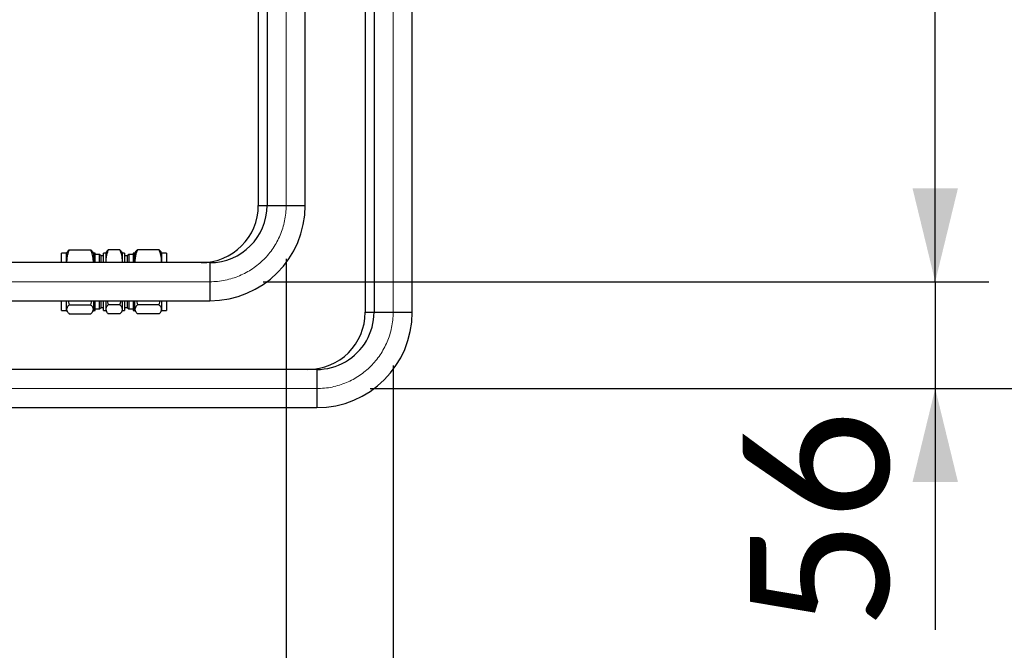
# Paper-space layout 'Sheet1' of a CAD drawing. Header units: millimetres. Extents: x 0 to 23548, y 0 to 16632.
# Tile 110 of 143: x 16107 to 16623, y 3277 to 3607. Entities that reach past the tile are written whole.
import ezdxf

# ---------------------------------------------------------------- set-up
doc = ezdxf.new("R2010")
doc.units = ezdxf.units.MM
doc.linetypes.add('SLD-Mista-longa', pattern=[19.05, 15.24, -1.27, 1.27, -1.27])
doc.linetypes.add('SLD-Sólida', pattern=[0])
doc.layers.add('DETALHAMENTO', color=8, linetype='SLD-Sólida')
doc.styles.add('SLDTEXTSTYLE2', font='CALIBRI.TTF')
doc.dimstyles.new('SLDDIMSTYLE1', dxfattribs={"dimtxt": 72.8, "dimasz": 49, "dimexe": 0, "dimexo": 0.0625, "dimgap": 18.2, "dimtad": 1, "dimdec": 0, "dimrnd": 1e-09, "dimzin": 12, "dimdsep": 46, "dimtxsty": 'SLDTEXTSTYLE2', "dimsah": 1, "dimcen": 0.09, "dimadec": 0, "dimazin": 3, "dimtfac": 1, "dimtdec": 0, "dimtofl": 0, "dimtmove": 0, "dimatfit": 3, "dimfxl": 0, "dimfrac": 2, "dimtolj": 1, "dimtzin": 12, "dimarcsym": 0})
doc.dimstyles.new('SLDDIMSTYLE2', dxfattribs={"dimtxt": 72.8, "dimasz": 49, "dimexe": 0, "dimexo": 0.0625, "dimgap": 18.2, "dimtad": 1, "dimrnd": 1e-09, "dimzin": 12, "dimdsep": 46, "dimtxsty": 'SLDTEXTSTYLE2', "dimsah": 1, "dimcen": 0.09, "dimadec": 0, "dimazin": 3, "dimtfac": 1, "dimtmove": 0, "dimatfit": 0, "dimfxl": 0, "dimfrac": 2, "dimtolj": 1, "dimtzin": 12, "dimarcsym": 0})
doc.dimstyles.new('SLDDIMSTYLE4', dxfattribs={"dimtxt": 72.8, "dimasz": 49, "dimexe": 0, "dimexo": 0.0625, "dimgap": 18.2, "dimtad": 1, "dimrnd": 1e-09, "dimzin": 12, "dimdsep": 46, "dimtxsty": 'SLDTEXTSTYLE2', "dimsah": 1, "dimcen": 0.09, "dimadec": 0, "dimazin": 3, "dimtfac": 1, "dimtofl": 0, "dimtmove": 0, "dimatfit": 3, "dimfxl": 0, "dimfrac": 2, "dimtolj": 1, "dimtzin": 12, "dimarcsym": 0})

# ---------------------------------------------------------------- blocks, each defined once
blk = doc.blocks.new('_D_9')
at = {"layer": 'DETALHAMENTO', "ltscale": 28}
for p, q in [((9716.18, 3482.01), (9716.18, 3042.18)), ((16246.68, 3482.01), (16246.68, 3042.18)), ((9716.18, 3070.18), (16246.68, 3070.18))]:
    blk.add_line(p, q, dxfattribs=at)
for points in [[(9716.18, 3070.18), (9765.18, 3058.28), (9765.18, 3082.08)], [(16246.68, 3070.18), (16197.68, 3082.08), (16197.68, 3058.28)]]:
    blk.add_solid(points, dxfattribs=at)
at = {"layer": 'DETALHAMENTO', "ltscale": 28, "insert": (12882.94, 3167.25), "char_height": 72.8, "attachment_point": 1, "style": 'SLDTEXTSTYLE2'}
blk.add_mtext('6531', dxfattribs=at)
blk = doc.blocks.new('_D_10')
at = {"layer": 'DETALHAMENTO', "ltscale": 28}
for p, q in [((9666.18, 3426.01), (9666.18, 2856.59)), ((16302.68, 3426.01), (16302.68, 2856.59)), ((9666.18, 2884.59), (16302.68, 2884.59))]:
    blk.add_line(p, q, dxfattribs=at)
for points in [[(9666.18, 2884.59), (9715.18, 2872.69), (9715.18, 2896.49)], [(16302.68, 2884.59), (16253.68, 2896.49), (16253.68, 2872.69)]]:
    blk.add_solid(points, dxfattribs=at)
at = {"layer": 'DETALHAMENTO', "ltscale": 28, "insert": (12885.94, 2981.66), "char_height": 72.8, "attachment_point": 1, "style": 'SLDTEXTSTYLE2'}
blk.add_mtext('6637', dxfattribs=at)
blk = doc.blocks.new('_D_13')
at = {"layer": 'DETALHAMENTO', "ltscale": 28}
for p, q in [((16472.68, 3901.01), (16755.52, 3901.01)), ((16727.52, 3414.01), (16727.52, 3901.01)), ((16290.68, 3414.01), (16755.52, 3414.01))]:
    blk.add_line(p, q, dxfattribs=at)
for points in [[(16727.52, 3901.01), (16715.62, 3852.01), (16739.42, 3852.01)], [(16727.52, 3414.01), (16739.42, 3463.01), (16715.62, 3463.01)]]:
    blk.add_solid(points, dxfattribs=at)
at = {"layer": 'DETALHAMENTO', "ltscale": 28, "insert": (16630.45, 3583.65), "char_height": 72.8, "attachment_point": 1, "rotation": 90, "style": 'SLDTEXTSTYLE2'}
blk.add_mtext('487', dxfattribs=at)
blk = doc.blocks.new('_D_14')
at = {"layer": 'DETALHAMENTO', "ltscale": 28}
for p, q in [((16376.68, 3901.01), (16614.61, 3901.01)), ((16586.61, 3470.01), (16586.61, 3901.01)), ((16234.68, 3470.01), (16614.61, 3470.01))]:
    blk.add_line(p, q, dxfattribs=at)
for points in [[(16586.61, 3901.01), (16574.71, 3852.01), (16598.51, 3852.01)], [(16586.61, 3470.01), (16598.51, 3519.01), (16574.71, 3519.01)]]:
    blk.add_solid(points, dxfattribs=at)
at = {"layer": 'DETALHAMENTO', "ltscale": 28, "insert": (16489.54, 3611.65), "char_height": 72.8, "attachment_point": 1, "rotation": 90, "style": 'SLDTEXTSTYLE2'}
blk.add_mtext('431', dxfattribs=at)
blk = doc.blocks.new('_D_15')
at = {"layer": 'DETALHAMENTO', "ltscale": 28}
for p, q in [((16586.61, 3470.01), (16586.61, 3568.01)), ((16234.68, 3470.01), (16614.61, 3470.01)), ((16586.61, 3470.01), (16586.61, 3414.01)), ((16290.68, 3414.01), (16614.61, 3414.01)), ((16586.61, 3414.01), (16586.61, 3287.59))]:
    blk.add_line(p, q, dxfattribs=at)
for points in [[(16586.61, 3470.01), (16598.51, 3519.01), (16574.71, 3519.01)], [(16586.61, 3414.01), (16574.71, 3365.01), (16598.51, 3365.01)]]:
    blk.add_solid(points, dxfattribs=at)
at = {"layer": 'DETALHAMENTO', "ltscale": 28, "insert": (16489.54, 3287.59), "char_height": 72.8, "attachment_point": 1, "rotation": 90, "style": 'SLDTEXTSTYLE2'}
blk.add_mtext('56', dxfattribs=at)
blk = doc.blocks.new('_D_16')
at = {"layer": 'DETALHAMENTO', "ltscale": 28}
for p, q in [((16326.08, 6945.01), (16924.65, 6945.01)), ((16896.65, 3414.01), (16896.65, 6945.01)), ((16290.68, 3414.01), (16924.65, 3414.01))]:
    blk.add_line(p, q, dxfattribs=at)
for points in [[(16896.65, 6945.01), (16884.75, 6896.01), (16908.55, 6896.01)], [(16896.65, 3414.01), (16908.55, 3463.01), (16884.75, 3463.01)]]:
    blk.add_solid(points, dxfattribs=at)
at = {"layer": 'DETALHAMENTO', "ltscale": 28, "insert": (16799.58, 5081.03), "char_height": 72.8, "attachment_point": 1, "rotation": 90, "style": 'SLDTEXTSTYLE2'}
blk.add_mtext('3531', dxfattribs=at)
blk = doc.blocks.new('_D_17')
at = {"layer": 'DETALHAMENTO', "ltscale": 28}
for p, q in [((16214.08, 6945.01), (15971.54, 6945.01)), ((15999.54, 6945.01), (15999.54, 3470.01))]:
    blk.add_line(p, q, dxfattribs=at)
for points in [[(15999.54, 6945.01), (15987.64, 6896.01), (16011.44, 6896.01)], [(15999.54, 3470.01), (16011.44, 3519.01), (15987.64, 3519.01)]]:
    blk.add_solid(points, dxfattribs=at)
at = {"layer": 'DETALHAMENTO', "ltscale": 28, "insert": (15902.47, 5109.03), "char_height": 72.8, "attachment_point": 1, "rotation": 90, "style": 'SLDTEXTSTYLE2'}
blk.add_mtext('3475', dxfattribs=at)

psp = doc.layouts.new('Sheet1')

# ---------------------------------------------------------------- linework, layer by layer
at = {"color": 7, "linetype": 'SLD-Sólida', "lineweight": 25, "ltscale": 28}
for p, q in [((16232.076, 3765.433), (16232.076, 3510.011)), ((16236.676, 3765.433), (16236.676, 3510.011)), ((16256.676, 3510.011), (16256.676, 3765.433)), ((16288.076, 3765.433), (16288.076, 3454.011)), ((16292.676, 3765.433), (16292.676, 3454.011)), ((16312.676, 3454.011), (16312.676, 3765.433)), ((16232.076, 3510.011), (16236.676, 3510.011)), ((16236.676, 3510.011), (16246.676, 3510.011)), ((16246.676, 3510.011), (16256.676, 3510.011)), ((16133.041, 3486.783), (16144.361, 3486.783)), ((16159.636, 3486.783), (16153.516, 3486.783)), ((16180.111, 3486.783), (16168.791, 3486.783)), ((16131.701, 3485.011), (16129.076, 3485.011)), ((16129.076, 3484.536), (16129.076, 3485.011)), ((16129.076, 3480.011), (16129.076, 3484.536)), ((16132.04, 3485.597), (16131.701, 3485.011)), ((16131.701, 3480.717), (16131.701, 3485.011)), ((16145.701, 3485.011), (16145.369, 3485.587)), ((16146.576, 3485.011), (16145.701, 3485.011)), ((16145.701, 3485.011), (16145.701, 3480.717)), ((16146.576, 3484.536), (16146.576, 3485.011)), ((16146.576, 3480.011), (16146.576, 3484.536)), ((16148.971, 3484.298), (16146.576, 3484.298)), ((16149.726, 3483.543), (16148.971, 3484.298)), ((16148.971, 3483.846), (16148.971, 3484.298)), ((16148.971, 3480.011), (16148.971, 3483.846)), ((16151.076, 3483.543), (16149.726, 3483.543)), ((16149.726, 3483.114), (16149.726, 3483.543)), ((16149.726, 3480.011), (16149.726, 3483.114)), ((16152.176, 3485.011), (16151.076, 3485.011)), ((16151.076, 3480.011), (16151.076, 3485.011)), ((16152.515, 3485.597), (16152.176, 3485.011)), ((16152.176, 3485.011), (16152.176, 3480.717)), ((16160.976, 3485.011), (16160.644, 3485.587)), ((16162.076, 3485.011), (16160.976, 3485.011)), ((16160.976, 3480.717), (16160.976, 3485.011)), ((16162.076, 3485.011), (16162.076, 3480.011)), ((16163.426, 3483.543), (16162.076, 3483.543)), ((16164.182, 3484.298), (16163.426, 3483.543)), ((16163.426, 3483.543), (16163.426, 3480.011)), ((16166.576, 3484.298), (16164.182, 3484.298)), ((16164.182, 3484.298), (16164.182, 3480.011)), ((16167.451, 3485.011), (16166.576, 3485.011)), ((16166.576, 3485.011), (16166.576, 3480.011)), ((16167.79, 3485.597), (16167.451, 3485.011)), ((16167.451, 3480.717), (16167.451, 3485.011)), ((16181.451, 3485.011), (16181.119, 3485.587)), ((16184.076, 3485.011), (16181.451, 3485.011)), ((16181.451, 3485.011), (16181.451, 3480.717)), ((16184.076, 3485.011), (16184.076, 3480.011)), ((16206.676, 3480.011), (15324.676, 3480.011)), ((16131.701, 3480.717), (16131.79, 3480.011)), ((16131.701, 3480.011), (16131.701, 3480.717)), ((16145.631, 3480.011), (16145.701, 3480.717)), ((16145.701, 3480.717), (16145.701, 3480.011)), ((16152.176, 3480.717), (16152.265, 3480.011)), ((16152.176, 3480.717), (16152.176, 3480.011)), ((16160.906, 3480.011), (16160.976, 3480.717)), ((16160.976, 3480.011), (16160.976, 3480.717)), ((16167.451, 3480.717), (16167.54, 3480.011)), ((16167.451, 3480.011), (16167.451, 3480.717)), ((16181.381, 3480.011), (16181.451, 3480.717)), ((16181.451, 3480.717), (16181.451, 3480.011)), ((16206.676, 3480.011), (16206.676, 3470.011)), ((16206.676, 3470.011), (16206.676, 3460.011)), ((15324.676, 3460.011), (16206.676, 3460.011)), ((16129.076, 3455.011), (16129.076, 3460.011)), ((16131.701, 3455.559), (16131.701, 3460.011)), ((16131.701, 3455.011), (16131.701, 3455.559)), ((16132.528, 3460.011), (16133.041, 3457.88)), ((16133.041, 3457.88), (16144.361, 3457.88)), ((16144.361, 3457.88), (16144.92, 3460.011)), ((16145.701, 3460.011), (16145.701, 3455.559)), ((16145.701, 3455.559), (16145.701, 3455.011)), ((16146.576, 3455.011), (16146.576, 3460.011)), ((16146.576, 3455.723), (16148.971, 3455.723)), ((16148.971, 3455.723), (16148.971, 3460.011)), ((16148.971, 3455.723), (16149.726, 3456.479)), ((16149.726, 3456.479), (16149.726, 3460.011)), ((16149.726, 3456.479), (16151.076, 3456.479)), ((16151.076, 3455.011), (16151.076, 3460.011)), ((16152.176, 3460.011), (16152.176, 3455.559)), ((16152.176, 3455.559), (16152.176, 3455.011)), ((16153.003, 3460.011), (16153.516, 3457.88)), ((16159.636, 3457.88), (16153.516, 3457.88)), ((16159.636, 3457.88), (16160.195, 3460.011)), ((16160.976, 3455.559), (16160.976, 3460.011)), ((16160.976, 3455.011), (16160.976, 3455.559)), ((16162.076, 3460.011), (16162.076, 3455.011)), ((16162.076, 3456.479), (16163.426, 3456.479)), ((16163.426, 3460.011), (16163.426, 3456.479)), ((16163.426, 3456.479), (16164.182, 3455.723)), ((16164.182, 3460.011), (16164.182, 3455.723)), ((16164.182, 3455.723), (16166.576, 3455.723)), ((16166.576, 3460.011), (16166.576, 3455.011)), ((16167.451, 3455.559), (16167.451, 3460.011)), ((16167.451, 3455.011), (16167.451, 3455.559)), ((16168.278, 3460.011), (16168.791, 3457.88)), ((16180.111, 3457.88), (16168.791, 3457.88)), ((16180.111, 3457.88), (16180.67, 3460.011)), ((16181.451, 3460.011), (16181.451, 3455.559)), ((16181.451, 3455.559), (16181.451, 3455.011)), ((16184.076, 3460.011), (16184.076, 3455.011)), ((16129.076, 3455.011), (16131.701, 3455.011)), ((16131.701, 3455.011), (16132.04, 3454.424)), ((16133.041, 3453.239), (16144.361, 3453.239)), ((16145.369, 3454.435), (16145.701, 3455.011)), ((16145.701, 3455.011), (16146.576, 3455.011)), ((16151.076, 3455.011), (16152.176, 3455.011)), ((16152.176, 3455.011), (16152.515, 3454.424)), ((16159.636, 3453.239), (16153.516, 3453.239)), ((16160.644, 3454.435), (16160.976, 3455.011)), ((16160.976, 3455.011), (16162.076, 3455.011)), ((16166.576, 3455.011), (16167.451, 3455.011)), ((16167.451, 3455.011), (16167.79, 3454.424)), ((16180.111, 3453.239), (16168.791, 3453.239)), ((16181.119, 3454.435), (16181.451, 3455.011)), ((16181.451, 3455.011), (16184.076, 3455.011)), ((16288.076, 3454.011), (16292.676, 3454.011)), ((16292.676, 3454.011), (16302.676, 3454.011)), ((16302.676, 3454.011), (16312.676, 3454.011)), ((16262.676, 3424.011), (15324.676, 3424.011)), ((16262.676, 3424.011), (16262.676, 3414.011)), ((16262.676, 3414.011), (16262.676, 3404.011)), ((15324.676, 3404.011), (16262.676, 3404.011))]:
    psp.add_line(p, q, dxfattribs=at)
at = {"color": 7, "linetype": 'SLD-Sólida', "lineweight": 25, "ltscale": 784}
for centre, radius, start, end in [((16202.076, 3510.011), 30, 270, 0), ((16206.676, 3510.011), 30, 270, 0), ((16206.676, 3510.011), 50, 270, 0), ((16258.076, 3454.011), 30, 270, 0), ((16262.676, 3454.011), 50, 270, 0), ((16262.676, 3454.011), 30, 300, 0), ((16262.676, 3454.011), 30, 270, 300)]:
    psp.add_arc(centre, radius, start, end, dxfattribs=at)
at = {"color": 7, "linetype": 'SLD-Sólida', "lineweight": 25, "ltscale": 28}
for points, knots in [([(16133.041, 3486.783), (16132.81, 3486.182), (16132.367, 3485.029), (16131.836, 3483.006), (16131.752, 3481.575), (16131.701, 3480.717)], [0, 0, 0, 0, 0.3030737, 0.5821129, 1, 1, 1, 1]), ([(16132.069, 3485.581), (16132.082, 3485.626), (16132.205, 3486.036), (16132.648, 3486.431), (16133.041, 3486.783)], [0, 0, 0, 0, 0.1114983, 1, 1, 1, 1]), ([(16145.701, 3480.717), (16145.622, 3481.817), (16145.475, 3483.873), (16144.715, 3485.859), (16144.361, 3486.783)], [0, 0, 0, 0, 0.5352511, 1, 1, 1, 1]), ([(16144.361, 3486.783), (16144.598, 3486.553), (16145.007, 3486.157), (16145.253, 3485.751), (16145.356, 3485.58)], [0, 0, 0, 0, 0.5789633, 1, 1, 1, 1]), ([(16153.516, 3486.783), (16153.285, 3486.182), (16152.842, 3485.029), (16152.311, 3483.006), (16152.227, 3481.575), (16152.176, 3480.717)], [0, 0, 0, 0, 0.3030737, 0.5821129, 1, 1, 1, 1]), ([(16152.544, 3485.581), (16152.557, 3485.626), (16152.68, 3486.036), (16153.123, 3486.431), (16153.516, 3486.783)], [0, 0, 0, 0, 0.1114983, 1, 1, 1, 1]), ([(16160.976, 3480.717), (16160.897, 3481.817), (16160.75, 3483.873), (16159.99, 3485.859), (16159.636, 3486.783)], [0, 0, 0, 0, 0.5352511, 1, 1, 1, 1]), ([(16159.636, 3486.783), (16159.873, 3486.553), (16160.282, 3486.157), (16160.528, 3485.751), (16160.631, 3485.58)], [0, 0, 0, 0, 0.5789633, 1, 1, 1, 1]), ([(16168.791, 3486.783), (16168.56, 3486.182), (16168.117, 3485.029), (16167.586, 3483.006), (16167.502, 3481.575), (16167.451, 3480.717)], [0, 0, 0, 0, 0.3030737, 0.5821129, 1, 1, 1, 1]), ([(16167.819, 3485.581), (16167.832, 3485.626), (16167.955, 3486.036), (16168.398, 3486.431), (16168.791, 3486.783)], [0, 0, 0, 0, 0.1114983, 1, 1, 1, 1]), ([(16181.451, 3480.717), (16181.372, 3481.817), (16181.225, 3483.873), (16180.465, 3485.859), (16180.111, 3486.783)], [0, 0, 0, 0, 0.5352511, 1, 1, 1, 1]), ([(16180.111, 3486.783), (16180.348, 3486.553), (16180.757, 3486.157), (16181.003, 3485.751), (16181.106, 3485.58)], [0, 0, 0, 0, 0.5789633, 1, 1, 1, 1]), ([(16133.041, 3457.88), (16132.81, 3457.65), (16132.367, 3457.209), (16131.836, 3456.435), (16131.752, 3455.887), (16131.701, 3455.559)], [0, 0, 0, 0, 0.3030737, 0.5821129, 1, 1, 1, 1]), ([(16131.701, 3455.559), (16131.78, 3455.138), (16131.928, 3454.352), (16132.688, 3453.592), (16133.041, 3453.239)], [0, 0, 0, 0, 0.5352511, 1, 1, 1, 1]), ([(16145.701, 3455.559), (16145.622, 3455.98), (16145.475, 3456.766), (16144.715, 3457.526), (16144.361, 3457.88)], [0, 0, 0, 0, 0.5352511, 1, 1, 1, 1]), ([(16144.361, 3453.239), (16144.592, 3453.469), (16145.035, 3453.91), (16145.566, 3454.684), (16145.651, 3455.231), (16145.701, 3455.559)], [0, 0, 0, 0, 0.3030737, 0.5821129, 1, 1, 1, 1]), ([(16153.516, 3457.88), (16153.285, 3457.65), (16152.842, 3457.209), (16152.311, 3456.435), (16152.227, 3455.887), (16152.176, 3455.559)], [0, 0, 0, 0, 0.3030737, 0.5821129, 1, 1, 1, 1]), ([(16152.176, 3455.559), (16152.255, 3455.138), (16152.403, 3454.352), (16153.163, 3453.592), (16153.516, 3453.239)], [0, 0, 0, 0, 0.5352511, 1, 1, 1, 1]), ([(16160.976, 3455.559), (16160.897, 3455.98), (16160.75, 3456.766), (16159.99, 3457.526), (16159.636, 3457.88)], [0, 0, 0, 0, 0.5352511, 1, 1, 1, 1]), ([(16159.636, 3453.239), (16159.867, 3453.469), (16160.31, 3453.91), (16160.841, 3454.684), (16160.926, 3455.231), (16160.976, 3455.559)], [0, 0, 0, 0, 0.3030737, 0.5821129, 1, 1, 1, 1]), ([(16168.791, 3457.88), (16168.56, 3457.65), (16168.117, 3457.209), (16167.586, 3456.435), (16167.502, 3455.887), (16167.451, 3455.559)], [0, 0, 0, 0, 0.3030737, 0.5821129, 1, 1, 1, 1]), ([(16167.451, 3455.559), (16167.53, 3455.138), (16167.678, 3454.352), (16168.438, 3453.592), (16168.791, 3453.239)], [0, 0, 0, 0, 0.5352511, 1, 1, 1, 1]), ([(16181.451, 3455.559), (16181.372, 3455.98), (16181.225, 3456.766), (16180.465, 3457.526), (16180.111, 3457.88)], [0, 0, 0, 0, 0.5352511, 1, 1, 1, 1]), ([(16180.111, 3453.239), (16180.342, 3453.469), (16180.785, 3453.91), (16181.316, 3454.684), (16181.401, 3455.231), (16181.451, 3455.559)], [0, 0, 0, 0, 0.3030737, 0.5821129, 1, 1, 1, 1])]:
    psp.add_open_spline(points, degree=3, knots=knots, dxfattribs=at)
at = {"layer": 'DETALHAMENTO', "linetype": 'SLD-Mista-longa', "lineweight": 18, "ltscale": 28}
for p, q in [((16246.676, 3861.011), (16246.676, 3510.011)), ((16302.676, 3454.011), (16302.676, 3795.933)), ((16206.676, 3470.011), (9756.176, 3470.011)), ((16262.676, 3414.011), (9706.176, 3414.011))]:
    psp.add_line(p, q, dxfattribs=at)
for centre in [(16206.676, 3510.011), (16262.676, 3454.011)]:
    psp.add_arc(centre, 40, 270, 0, dxfattribs=at)

# ---------------------------------------------------------------- dimensions: what is measured, and where the dimension line sits
at = {"layer": 'DETALHAMENTO', "ltscale": 28}
for base, p1, p2, angle, dimstyle, picture, middle in [((15999.535, 3470.011), (16242.076, 6945.011), (16206.676, 3470.011), 90, 'SLDDIMSTYLE4', '_D_17', (15999.535, 5207.511)), ((16896.645, 6945.011), (16262.676, 3414.011), (16298.076, 6945.011), 90, 'SLDDIMSTYLE4', '_D_16', (16896.645, 5179.511)), ((16586.61, 3901.011), (16206.676, 3470.011), (16348.676, 3901.011), 90, 'SLDDIMSTYLE4', '_D_14', (16586.61, 3685.511)), ((16727.518, 3901.011), (16262.676, 3414.011), (16444.676, 3901.011), 90, 'SLDDIMSTYLE4', '_D_13', (16727.518, 3657.511)), ((16586.61, 3414.011), (16206.676, 3470.011), (16262.676, 3414.011), 90, 'SLDDIMSTYLE2', '_D_15', (16586.61, 3336.832)), ((16246.676242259, 3070.184493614), (9716.176242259, 3510.010817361), (16246.676242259, 3510.010817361), 0, 'SLDDIMSTYLE1', '_D_9', (12981.426242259, 3070.184493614)), ((16302.676242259, 2884.588854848), (9666.176242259, 3454.010817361), (16302.676242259, 3454.010817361), 0, 'SLDDIMSTYLE1', '_D_10', (12984.426242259, 2884.588854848))]:
    dim = psp.add_linear_dim(base=base, p1=p1, p2=p2, angle=angle, dimstyle=dimstyle, dxfattribs=at)
    dim.commit()
    dim.dimension.update_dxf_attribs({"geometry": picture, "text_midpoint": middle, "dimtype": 160})

doc.saveas('drawing.dxf')
